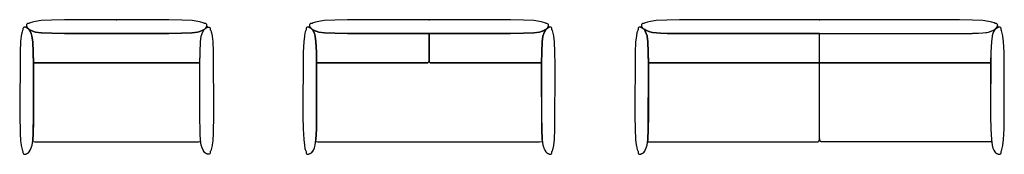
# Model space of a CAD drawing. Header units: metres. Extents: x 2.85 to 9.15, y -0.91 to -0.05.
import ezdxf

# ---------------------------------------------------------------- set-up
doc = ezdxf.new("R2010")
doc.units = ezdxf.units.M
doc.header["$MEASUREMENT"] = 0

# ---------------------------------------------------------------- blocks, each defined once
blk = doc.blocks.new('374b2fef-cf09-40ae-9789-15451b6b27f4')
at = {"color": 18, "lineweight": 25, "true_color": 0x000000}
for points in [[(3.2195, -0.1373), (3.7249, -0.1373), (3.8068, -0.1366), (3.887, -0.1348), (3.9542, -0.1317), (3.9552, -0.1316), (3.9906, -0.1273), (4.0042, -0.1232), (4.009, -0.1218), (4.0234, -0.1157), (4.0315, -0.1109), (4.0331, -0.1097), (4.0352, -0.108), (4.037, -0.1069), (4.0422, -0.1019), (4.0431, -0.1012), (4.0441, -0.0997), (4.0454, -0.0975), (4.0492, -0.0926), (4.0501, -0.0904), (4.0494, -0.089), (4.0488, -0.0882), (4.0495, -0.0873), (4.0502, -0.086), (4.05, -0.0845), (4.0497, -0.0833), (4.0495, -0.0796), (4.0473, -0.0758), (4.0434, -0.0735), (4.0392, -0.073), (4.0357, -0.0731), (4.0341, -0.0733), (4.0267, -0.0692), (4.0116, -0.0635), (4.0021, -0.0619), (3.9915, -0.0587), (3.9554, -0.0543), (3.8886, -0.0512), (3.8059, -0.0493), (3.7284, -0.0487), (3.2161, -0.0487), (3.1386, -0.0493), (3.0559, -0.0512), (2.9891, -0.0543), (2.9529, -0.0587), (2.9423, -0.0619), (2.9329, -0.0635), (2.9178, -0.0692), (2.9103, -0.0733), (2.9087, -0.0731), (2.906, -0.0731), (2.9013, -0.0734), (2.8972, -0.0758), (2.895, -0.0796), (2.8947, -0.0833), (2.8944, -0.0845), (2.8943, -0.086), (2.8949, -0.0873), (2.8956, -0.0882), (2.895, -0.089), (2.8944, -0.0904), (2.8949, -0.0917), (2.8991, -0.0975), (2.9004, -0.0997), (2.9013, -0.1012), (2.9022, -0.1019), (2.9075, -0.1069), (2.9092, -0.108), (2.9114, -0.1097), (2.9127, -0.1106), (2.921, -0.1157), (2.9355, -0.1218), (2.9398, -0.1231), (2.9538, -0.1273), (2.9892, -0.1316), (2.9903, -0.1317), (3.0575, -0.1348), (3.1376, -0.1366)], [(2.9123, -0.1103), (2.9114, -0.1097), (2.9092, -0.108), (2.9072, -0.1067), (2.9023, -0.1019), (2.9012, -0.1012), (2.8988, -0.1), (2.8967, -0.0989), (2.893, -0.0976), (2.8906, -0.0963), (2.8897, -0.0959), (2.8876, -0.097), (2.8853, -0.0955), (2.8829, -0.096), (2.8794, -0.0964), (2.876, -0.0981), (2.8731, -0.1017), (2.8725, -0.1056), (2.8724, -0.1097), (2.8726, -0.1132), (2.87, -0.1181), (2.8674, -0.1262), (2.8647, -0.1331), (2.8616, -0.1511), (2.8616, -0.1525), (2.857, -0.1884), (2.8539, -0.2543), (2.8516, -0.6555), (2.8546, -0.7724), (2.8572, -0.8205), (2.8612, -0.8477), (2.8616, -0.8498), (2.8616, -0.851), (2.8647, -0.8689), (2.8672, -0.8754), (2.8701, -0.8843), (2.8726, -0.8889), (2.8724, -0.8924), (2.8725, -0.8965), (2.8731, -0.9004), (2.8756, -0.9041), (2.879, -0.9056), (2.8853, -0.9067), (2.8875, -0.9052), (2.8895, -0.9063), (2.8906, -0.9058), (2.892, -0.9052), (2.8931, -0.9046), (2.8972, -0.9031), (2.9002, -0.9015), (2.902, -0.9005), (2.9029, -0.8999), (2.9038, -0.899), (2.9062, -0.8978), (2.9075, -0.897), (2.9129, -0.8914), (2.9191, -0.8809), (2.9251, -0.8668), (2.9306, -0.8483), (2.9348, -0.8197), (2.9373, -0.7738), (2.9402, -0.6553), (2.9397, -0.3343), (2.9379, -0.2556), (2.9348, -0.1897), (2.9304, -0.1541), (2.925, -0.1356), (2.9185, -0.1206)], [(2.895, -0.089), (2.8889, -0.0961), (2.8906, -0.0963), (2.893, -0.0976), (2.8967, -0.0989), (2.8988, -0.1), (2.9011, -0.1012), (2.9022, -0.1019), (2.9013, -0.1012), (2.9004, -0.0997), (2.8991, -0.0975), (2.8952, -0.0926), (2.8944, -0.0904)], [(4.005, -0.323), (4.0066, -0.2556), (4.0097, -0.1897), (4.014, -0.1541), (4.0195, -0.1356), (4.0259, -0.1206), (4.0322, -0.1103), (4.0234, -0.1157), (4.009, -0.1218), (4.0047, -0.1231), (3.9906, -0.1273), (3.9552, -0.1316), (3.9542, -0.1317), (3.887, -0.1348), (3.8068, -0.1366), (3.7249, -0.1373), (3.2195, -0.1373), (3.1376, -0.1366), (3.0575, -0.1348), (2.9903, -0.1317), (2.9892, -0.1316), (2.9538, -0.1273), (2.9403, -0.1232), (2.9355, -0.1218), (2.921, -0.1157), (2.913, -0.1109), (2.9185, -0.1206), (2.925, -0.1356), (2.9304, -0.1541), (2.9348, -0.1897), (2.9379, -0.2556), (2.9394, -0.323)], [(4.0322, -0.1103), (4.0331, -0.1097), (4.0352, -0.108), (4.0372, -0.1067), (4.0422, -0.1019), (4.0432, -0.1012), (4.0456, -0.1), (4.0477, -0.0989), (4.0514, -0.0976), (4.0538, -0.0963), (4.0548, -0.0959), (4.0569, -0.097), (4.0591, -0.0955), (4.0615, -0.096), (4.0651, -0.0964), (4.0685, -0.0981), (4.0713, -0.1017), (4.0719, -0.1056), (4.072, -0.1097), (4.0718, -0.1132), (4.0744, -0.1181), (4.077, -0.1262), (4.0797, -0.1331), (4.0828, -0.1511), (4.0828, -0.1525), (4.0874, -0.1884), (4.0905, -0.2543), (4.0928, -0.6555), (4.0898, -0.7724), (4.0872, -0.8205), (4.0833, -0.8477), (4.0828, -0.8498), (4.0828, -0.851), (4.0797, -0.8689), (4.0772, -0.8754), (4.0743, -0.8843), (4.0718, -0.8889), (4.072, -0.8924), (4.0719, -0.8965), (4.0713, -0.9004), (4.0688, -0.9041), (4.0655, -0.9056), (4.0591, -0.9067), (4.057, -0.9052), (4.055, -0.9063), (4.0538, -0.9058), (4.0525, -0.9052), (4.0513, -0.9046), (4.0473, -0.9031), (4.0443, -0.9015), (4.0424, -0.9005), (4.0416, -0.8999), (4.0406, -0.899), (4.0382, -0.8978), (4.037, -0.897), (4.0316, -0.8914), (4.0253, -0.8809), (4.0193, -0.8668), (4.0138, -0.8483), (4.0097, -0.8197), (4.0072, -0.7738), (4.0042, -0.6553), (4.0048, -0.3343), (4.0066, -0.2556), (4.0097, -0.1897), (4.014, -0.1541), (4.0195, -0.1356), (4.0259, -0.1206)], [(4.0555, -0.0961), (4.0494, -0.089), (4.0501, -0.0904), (4.0495, -0.0917), (4.0454, -0.0975), (4.0441, -0.0997), (4.0431, -0.1012), (4.0422, -0.1019), (4.0432, -0.1012), (4.0456, -0.1), (4.0477, -0.0989), (4.0514, -0.0976), (4.0538, -0.0963), (4.0548, -0.0959)], [(3.1144, -0.8282), (3.8301, -0.8282), (3.9566, -0.8283), (3.9962, -0.8277), (4.0106, -0.8262), (4.0097, -0.8197), (4.0072, -0.7738), (4.0042, -0.6553), (4.0048, -0.3343), (4.005, -0.323), (2.9394, -0.323), (2.9396, -0.6971), (2.9373, -0.7738), (2.9348, -0.8197), (2.9338, -0.8262), (2.9482, -0.8277), (2.9878, -0.8283)]]:
    blk.add_lwpolyline(points, close=True, dxfattribs=at)
blk = doc.blocks.new('2dfb4c6a-c803-4c5d-b6b8-02ede58486ab')
at = {"color": 18, "lineweight": 25, "true_color": 0x000000}
for points in [[(4.7338, -0.1157), (4.7467, -0.1212), (4.7485, -0.1219), (4.7662, -0.1272), (4.8019, -0.1316), (4.8685, -0.1347), (4.9504, -0.1366), (5.0324, -0.1372), (5.9119, -0.1372), (5.9939, -0.1366), (6.0759, -0.1347), (6.1424, -0.1316), (6.1782, -0.1272), (6.1959, -0.1219), (6.1976, -0.1212), (6.2105, -0.1157), (6.2182, -0.1112), (6.2191, -0.1104), (6.22, -0.1099), (6.2223, -0.108), (6.2236, -0.1073), (6.23, -0.1014), (6.2311, -0.0999), (6.2318, -0.0986), (6.2325, -0.0975), (6.2363, -0.0926), (6.2372, -0.0905), (6.2366, -0.0891), (6.236, -0.0881), (6.2367, -0.0872), (6.2373, -0.0861), (6.2369, -0.0831), (6.2367, -0.0799), (6.2347, -0.0763), (6.2309, -0.0736), (6.2265, -0.0729), (6.2229, -0.0731), (6.2214, -0.0732), (6.2137, -0.0691), (6.1986, -0.0634), (6.1893, -0.0618), (6.1788, -0.0587), (6.1433, -0.0543), (6.0759, -0.0511), (5.9933, -0.0492), (5.916, -0.0486), (5.0284, -0.0486), (4.9511, -0.0492), (4.8685, -0.0511), (4.8017, -0.0542), (4.7656, -0.0587), (4.7551, -0.0618), (4.7454, -0.0635), (4.7306, -0.0691), (4.723, -0.0732), (4.7215, -0.0731), (4.7187, -0.073), (4.714, -0.0733), (4.7102, -0.0756), (4.7077, -0.0795), (4.7074, -0.0831), (4.707, -0.0853), (4.7076, -0.0872), (4.7083, -0.0881), (4.7077, -0.089), (4.7071, -0.0902), (4.7076, -0.0918), (4.7118, -0.0975), (4.7124, -0.0985), (4.7129, -0.0994), (4.714, -0.1011), (4.7202, -0.1069), (4.722, -0.108), (4.7244, -0.1099), (4.7256, -0.1108)], [(4.7527, -0.3379), (4.7508, -0.256), (4.7476, -0.189), (4.7433, -0.1536), (4.7379, -0.1356), (4.7315, -0.1207), (4.7258, -0.1112), (4.7244, -0.1099), (4.722, -0.108), (4.7208, -0.1073), (4.7145, -0.1015), (4.7115, -0.0999), (4.7102, -0.0992), (4.709, -0.0987), (4.7056, -0.0975), (4.7046, -0.0969), (4.7033, -0.0963), (4.7017, -0.0961), (4.7003, -0.0969), (4.6994, -0.0963), (4.6981, -0.0955), (4.6967, -0.0958), (4.6946, -0.0961), (4.6932, -0.0962), (4.692, -0.0964), (4.6883, -0.0982), (4.6858, -0.1018), (4.6855, -0.1037), (4.6852, -0.1056), (4.6851, -0.1092), (4.6853, -0.1132), (4.6828, -0.118), (4.6801, -0.1263), (4.6774, -0.1332), (4.6743, -0.1513), (4.6743, -0.1527), (4.6697, -0.1886), (4.6666, -0.2551), (4.6647, -0.6649), (4.6666, -0.7447), (4.6697, -0.8131), (4.6741, -0.8485), (4.6743, -0.8504), (4.6774, -0.8684), (4.6778, -0.8694), (4.6801, -0.8756), (4.6828, -0.8839), (4.6853, -0.8884), (4.6851, -0.8925), (4.6852, -0.896), (4.6855, -0.898), (4.6859, -0.9001), (4.6882, -0.9035), (4.6919, -0.9053), (4.693, -0.9055), (4.6944, -0.9056), (4.6965, -0.9059), (4.6977, -0.9063), (4.6996, -0.9053), (4.701, -0.9053), (4.7021, -0.9058), (4.7033, -0.9054), (4.7048, -0.9048), (4.7056, -0.9043), (4.7098, -0.9027), (4.7117, -0.9017), (4.7153, -0.8997), (4.7166, -0.8986), (4.7186, -0.8975), (4.7195, -0.8969), (4.7248, -0.8918), (4.7256, -0.8909), (4.7316, -0.8808), (4.7378, -0.8663), (4.7432, -0.8482), (4.7477, -0.8121), (4.7508, -0.7457)], [(4.7129, -0.0994), (4.7124, -0.0985), (4.7118, -0.0975), (4.708, -0.0926), (4.7071, -0.0905), (4.7018, -0.0955), (4.7033, -0.0963), (4.7046, -0.0969), (4.7056, -0.0975), (4.709, -0.0987), (4.7102, -0.0992), (4.7115, -0.0999), (4.7139, -0.1012)], [(4.7315, -0.1207), (4.7379, -0.1356), (4.7433, -0.1536), (4.7476, -0.189), (4.7508, -0.256), (4.7523, -0.323), (5.4624, -0.323), (5.4653, -0.3225), (5.4693, -0.32), (5.4717, -0.316), (5.4722, -0.3131), (5.4722, -0.1372), (5.0324, -0.1372), (4.9504, -0.1366), (4.8685, -0.1347), (4.8019, -0.1316), (4.7662, -0.1272), (4.7485, -0.1219), (4.7467, -0.1212), (4.7338, -0.1157), (4.7264, -0.1112)], [(6.192, -0.323), (6.1935, -0.256), (6.1967, -0.189), (6.201, -0.1536), (6.2064, -0.1356), (6.2128, -0.1207), (6.2185, -0.1112), (6.2105, -0.1157), (6.1976, -0.1212), (6.1959, -0.1219), (6.1782, -0.1272), (6.1424, -0.1316), (6.0759, -0.1347), (5.9939, -0.1366), (5.9119, -0.1372), (5.4722, -0.1372), (5.4722, -0.3131), (5.4726, -0.3161), (5.475, -0.32), (5.479, -0.3225), (5.482, -0.323)], [(6.192, -0.323), (6.1916, -0.6637), (6.1935, -0.7457), (6.1966, -0.8121), (6.201, -0.848), (6.2064, -0.8659), (6.2069, -0.8673), (6.2127, -0.8808), (6.2188, -0.891), (6.224, -0.8964), (6.2253, -0.8973), (6.2277, -0.8986), (6.229, -0.8997), (6.2304, -0.9006), (6.2326, -0.9017), (6.2349, -0.9029), (6.2387, -0.9043), (6.2396, -0.9048), (6.241, -0.9054), (6.242, -0.9059), (6.2433, -0.9053), (6.2447, -0.9053), (6.2462, -0.9063), (6.2477, -0.9059), (6.2499, -0.9056), (6.2513, -0.9055), (6.2523, -0.9053), (6.2556, -0.9037), (6.2584, -0.9001), (6.2588, -0.898), (6.2591, -0.8961), (6.2592, -0.8925), (6.259, -0.8885), (6.2615, -0.8839), (6.2642, -0.8756), (6.2667, -0.8691), (6.27, -0.8504), (6.27, -0.8491), (6.2746, -0.8132), (6.2777, -0.7448), (6.2796, -0.3368), (6.2777, -0.2551), (6.2746, -0.1886), (6.2702, -0.1533), (6.27, -0.1513), (6.2669, -0.1333), (6.2642, -0.1263), (6.2615, -0.118), (6.259, -0.1133), (6.2592, -0.1092), (6.2591, -0.1057), (6.2588, -0.1038), (6.2585, -0.1018), (6.256, -0.0982), (6.2523, -0.0964), (6.2512, -0.0962), (6.2498, -0.0961), (6.2476, -0.0958), (6.2465, -0.0955), (6.2447, -0.0964), (6.2434, -0.0964), (6.2419, -0.0959), (6.241, -0.0963), (6.2395, -0.097), (6.2353, -0.0987), (6.2342, -0.0992), (6.2304, -0.1012), (6.2242, -0.1069), (6.2223, -0.108), (6.22, -0.1099), (6.2191, -0.1104), (6.2128, -0.1207), (6.2064, -0.1356), (6.201, -0.1536), (6.1967, -0.189), (6.1935, -0.256)], [(6.2367, -0.0918), (6.2325, -0.0975), (6.2319, -0.0985), (6.2311, -0.0999), (6.2303, -0.101), (6.2342, -0.0992), (6.2353, -0.0987), (6.2388, -0.0975), (6.241, -0.0963), (6.2419, -0.0959), (6.2369, -0.0898)], [(4.7523, -0.323), (4.7527, -0.6637), (4.7508, -0.7457), (4.7477, -0.8121), (4.746, -0.8261), (4.7608, -0.8276), (4.7971, -0.8282), (4.9003, -0.8281), (6.1446, -0.8282), (6.1792, -0.8276), (6.1964, -0.8258), (6.1981, -0.8242), (6.1966, -0.8121), (6.1935, -0.7457), (6.1916, -0.3379), (6.192, -0.323), (5.482, -0.323), (5.479, -0.3225), (5.475, -0.32), (5.4726, -0.3161), (5.4722, -0.3131), (5.4717, -0.316), (5.4694, -0.3198), (5.4653, -0.3225), (5.4624, -0.323)]]:
    blk.add_lwpolyline(points, close=True, dxfattribs=at)
blk = doc.blocks.new('2e53ca96-703f-4324-9de6-ac737484e1a4')
at = {"color": 18, "lineweight": 25, "true_color": 0x000000}
for points in [[(9.0926, -0.1129), (9.0936, -0.1113), (9.0951, -0.11), (9.0975, -0.1081), (9.0992, -0.107), (9.105, -0.1015), (9.1076, -0.0976), (9.1114, -0.0926), (9.1123, -0.0906), (9.1117, -0.0891), (9.1111, -0.0882), (9.1118, -0.0874), (9.1124, -0.0861), (9.1123, -0.0847), (9.112, -0.0832), (9.1117, -0.0797), (9.1096, -0.076), (9.1057, -0.0735), (9.102, -0.073), (9.0984, -0.0731), (9.0965, -0.0733), (9.0889, -0.0692), (9.0741, -0.0636), (9.0643, -0.0619), (9.0538, -0.0587), (9.0176, -0.0543), (8.9507, -0.0512), (8.868, -0.0493), (8.7905, -0.0487), (7.1539, -0.0487), (7.0764, -0.0493), (6.9937, -0.0512), (6.9261, -0.0543), (6.8906, -0.0587), (6.88, -0.0619), (6.8708, -0.0634), (6.8555, -0.0692), (6.8479, -0.0733), (6.846, -0.0731), (6.8424, -0.073), (6.8387, -0.0735), (6.8348, -0.0758), (6.8326, -0.0796), (6.8324, -0.0832), (6.832, -0.0847), (6.8319, -0.0861), (6.8326, -0.0873), (6.8333, -0.0882), (6.8326, -0.0891), (6.832, -0.0903), (6.8329, -0.0926), (6.8361, -0.0967), (6.8393, -0.1015), (6.8419, -0.1039), (6.8443, -0.1058), (6.8525, -0.1113), (6.8611, -0.1162), (6.87, -0.1203), (6.8793, -0.1238), (6.8812, -0.1244), (6.8848, -0.1255), (6.8934, -0.1276), (6.902, -0.1291), (6.9279, -0.1316), (6.9539, -0.1336), (6.9959, -0.1356), (7.4551, -0.1373), (8.792, -0.1373), (8.8685, -0.1367), (8.9508, -0.1348), (9.0175, -0.1317), (9.0535, -0.1273), (9.0716, -0.1219)], [(6.8419, -0.1039), (6.8389, -0.1013), (6.8374, -0.1005), (6.8349, -0.0992), (6.8304, -0.0975), (6.8283, -0.0965), (6.8273, -0.0959), (6.8259, -0.0965), (6.8247, -0.0965), (6.8229, -0.0955), (6.8214, -0.0959), (6.817, -0.0965), (6.8134, -0.0982), (6.8108, -0.1018), (6.8104, -0.1041), (6.8101, -0.1068), (6.8101, -0.1094), (6.8102, -0.1133), (6.8097, -0.1144), (6.8078, -0.1179), (6.805, -0.1263), (6.8024, -0.133), (6.7993, -0.1513), (6.7992, -0.1527), (6.7947, -0.1886), (6.7915, -0.2565), (6.7897, -0.6658), (6.7915, -0.7456), (6.7947, -0.8135), (6.799, -0.8489), (6.7993, -0.8508), (6.8024, -0.8688), (6.8051, -0.8759), (6.8078, -0.8842), (6.8102, -0.8888), (6.8101, -0.8926), (6.8102, -0.8964), (6.8104, -0.8984), (6.8108, -0.9003), (6.8131, -0.9038), (6.8169, -0.9056), (6.818, -0.9059), (6.8194, -0.906), (6.8212, -0.9062), (6.8229, -0.9066), (6.8244, -0.9057), (6.8259, -0.9056), (6.8271, -0.9062), (6.8283, -0.9057), (6.8295, -0.9053), (6.8307, -0.9046), (6.8349, -0.903), (6.8367, -0.902), (6.8403, -0.9001), (6.8416, -0.8989), (6.8439, -0.8977), (6.8451, -0.8969), (6.8496, -0.8922), (6.8505, -0.8913), (6.8566, -0.881), (6.8628, -0.8666), (6.8682, -0.8484), (6.8726, -0.8127), (6.8757, -0.7463), (6.8776, -0.3373), (6.8757, -0.2557), (6.8726, -0.1894), (6.8683, -0.154), (6.8677, -0.1521), (6.8628, -0.1356), (6.8565, -0.1209), (6.8508, -0.1113), (6.8491, -0.1095), (6.8455, -0.1067)], [(6.8361, -0.0967), (6.8329, -0.0926), (6.832, -0.0906), (6.8254, -0.0968), (6.8266, -0.0962), (6.8282, -0.0964), (6.8298, -0.0971), (6.8349, -0.0992), (6.8374, -0.1005), (6.8389, -0.1013)], [(7.9722, -0.1373), (7.4551, -0.1373), (6.9959, -0.1356), (6.9539, -0.1336), (6.9279, -0.1316), (6.902, -0.1291), (6.8934, -0.1276), (6.8848, -0.1255), (6.8812, -0.1244), (6.8793, -0.1238), (6.87, -0.1203), (6.8611, -0.1162), (6.8525, -0.1113), (6.8443, -0.1058), (6.8424, -0.1043), (6.8491, -0.1095), (6.8504, -0.1107), (6.8565, -0.1209), (6.8628, -0.1356), (6.8677, -0.1521), (6.8683, -0.154), (6.8726, -0.1894), (6.8757, -0.2557), (6.8772, -0.3232), (7.9722, -0.3232)], [(7.9722, -0.1373), (8.4893, -0.1373), (8.9485, -0.1356), (8.9905, -0.1336), (9.0165, -0.1316), (9.0424, -0.1291), (9.051, -0.1276), (9.0596, -0.1255), (9.0632, -0.1244), (9.0651, -0.1238), (9.0743, -0.1203), (9.0833, -0.1162), (9.0919, -0.1113), (9.1001, -0.1058), (9.102, -0.1043), (9.0953, -0.1095), (9.094, -0.1107), (9.0879, -0.1209), (9.0816, -0.1356), (9.0767, -0.1521), (9.0761, -0.154), (9.0718, -0.1894), (9.0687, -0.2557), (9.0671, -0.3232), (7.9722, -0.3232)], [(9.0686, -0.7464), (9.0717, -0.8127), (9.0761, -0.8484), (9.0817, -0.8669), (9.0877, -0.881), (9.0938, -0.8913), (9.0993, -0.8969), (9.1004, -0.8977), (9.1027, -0.8989), (9.1041, -0.9001), (9.1055, -0.9009), (9.1078, -0.9021), (9.1103, -0.9033), (9.1137, -0.9046), (9.1161, -0.9057), (9.1173, -0.9062), (9.1184, -0.9056), (9.1198, -0.9057), (9.1214, -0.9066), (9.1231, -0.9062), (9.1249, -0.906), (9.1263, -0.9059), (9.1274, -0.9056), (9.1308, -0.904), (9.1336, -0.9004), (9.1339, -0.8984), (9.1342, -0.8965), (9.1343, -0.8927), (9.1341, -0.8888), (9.1366, -0.8843), (9.1393, -0.876), (9.142, -0.8689), (9.1451, -0.8509), (9.1451, -0.8495), (9.1497, -0.8136), (9.1528, -0.7456), (9.1547, -0.3364), (9.1528, -0.255), (9.1497, -0.1887), (9.1453, -0.1533), (9.1451, -0.1514), (9.142, -0.1333), (9.1393, -0.1263), (9.1366, -0.118), (9.1346, -0.1145), (9.1341, -0.1133), (9.1343, -0.1095), (9.1342, -0.1057), (9.134, -0.1041), (9.1336, -0.1019), (9.1311, -0.0982), (9.1274, -0.0965), (9.123, -0.0959), (9.1215, -0.0955), (9.1197, -0.0965), (9.1185, -0.0965), (9.1171, -0.0959), (9.1161, -0.0964), (9.1146, -0.0971), (9.1102, -0.0988), (9.1079, -0.1), (9.1058, -0.1012), (9.0992, -0.107), (9.0975, -0.1081), (9.0951, -0.11), (9.0941, -0.1105), (9.0877, -0.1212), (9.0816, -0.1353), (9.0761, -0.1537), (9.0717, -0.1894), (9.0686, -0.2557), (9.0667, -0.6648)], [(9.105, -0.1015), (9.1079, -0.1), (9.1102, -0.0988), (9.1139, -0.0975), (9.116, -0.0965), (9.1171, -0.0959), (9.1129, -0.0908), (9.1121, -0.0899), (9.1114, -0.0926), (9.1076, -0.0976)], [(7.9642, -0.826), (7.9662, -0.8251), (7.9676, -0.8235), (7.9689, -0.8214), (7.9698, -0.8191), (7.9711, -0.8125), (7.9722, -0.806), (7.9722, -0.3232), (6.8772, -0.3232), (6.8776, -0.3373), (6.8776, -0.6648), (6.8757, -0.7463), (6.8726, -0.8127), (6.8707, -0.8284), (7.9188, -0.8285), (7.9436, -0.828), (7.9519, -0.8275), (7.9602, -0.8267), (7.9623, -0.8265)], [(7.9802, -0.826), (7.9782, -0.8251), (7.9767, -0.8235), (7.9755, -0.8214), (7.9746, -0.8191), (7.9733, -0.8125), (7.9722, -0.806), (7.9722, -0.3232), (9.0671, -0.3232), (9.0668, -0.3373), (9.0668, -0.6648), (9.0687, -0.7463), (9.0718, -0.8127), (9.0737, -0.8284), (8.0256, -0.8285), (8.0008, -0.828), (7.9925, -0.8275), (7.9842, -0.8267), (7.9821, -0.8265)]]:
    blk.add_lwpolyline(points, close=True, dxfattribs=at)
blk = doc.blocks.new('f596e76b-d173-4386-a8f3-931667cb7dc1')
at = {"color": 1, "true_color": 0xff0000}
blk.add_point((3.4722, -0.0487), dxfattribs=at)
blk.add_point((3.4722, -0.0487), dxfattribs=at)
blk = doc.blocks.new('a41b539a-c17e-477e-b482-1e54c7ad0b17')
at = {"color": 1, "true_color": 0xff0000}
blk.add_point((5.4722, -0.0486), dxfattribs=at)
blk.add_point((5.4722, -0.0486), dxfattribs=at)
blk = doc.blocks.new('5546d639-87bc-4412-9b26-7b3c5a2db3f6')
at = {"color": 1, "true_color": 0xff0000}
blk.add_point((7.9722, -0.0487), dxfattribs=at)
blk.add_point((7.9722, -0.0487), dxfattribs=at)
blk = doc.blocks.new('c252bc7a-d6d1-45ef-91fa-4fc2435ec6e5')
for name in ['374b2fef-cf09-40ae-9789-15451b6b27f4', 'f596e76b-d173-4386-a8f3-931667cb7dc1', '2dfb4c6a-c803-4c5d-b6b8-02ede58486ab', 'a41b539a-c17e-477e-b482-1e54c7ad0b17', '2e53ca96-703f-4324-9de6-ac737484e1a4', '5546d639-87bc-4412-9b26-7b3c5a2db3f6']:
    blk.add_blockref(name, (0, 0))

msp = doc.modelspace()

# ---------------------------------------------------------------- block references
msp.add_blockref('c252bc7a-d6d1-45ef-91fa-4fc2435ec6e5', (0, 0))

doc.saveas('drawing.dxf')
